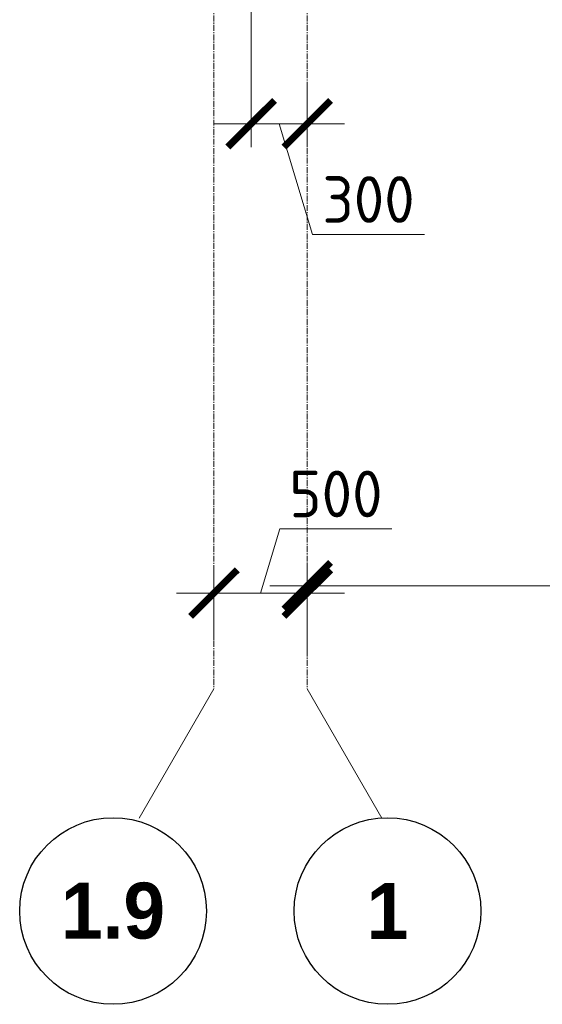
# Model space of a CAD drawing. Header units: millimetres. Extents: x -56135 to 1694203, y -446411 to -23139.
# Tile 252 of 256: x 959218 to 962017, y -90804 to -85526. Entities that reach past the tile are written whole.
import ezdxf

# ---------------------------------------------------------------- set-up
doc = ezdxf.new("R2010")
doc.units = ezdxf.units.MM
doc.linetypes.add('______5', pattern=[1100, 800, -100, 100, -100])
doc.linetypes.add('осевая', pattern=[50.800000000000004, 31.75, -6.35, 6.35, -6.35])
doc.layers.add('Оси', color=40, linetype='______5', lineweight=18)
doc.layers.add('РАЗМЕРЫ', color=1, linetype='Continuous', lineweight=9)
doc.styles.add('Century Gothic', font='GOTHIC.TTF')
doc.styles.add('GOST-2.304_Type-B', font='GOST_Common.ttf')
doc.dimstyles.new('СПДС', dxfattribs={"dimscale": 100, "dimtxt": 2.5, "dimasz": 2.5, "dimexe": 1.25, "dimexo": 0, "dimtad": 1, "dimdec": 0, "dimtxsty": 'GOST-2.304_Type-B', "dimblk": 'ARCHTICK', "dimcen": 2.5, "dimdle": 2, "dimadec": 0, "dimazin": 2, "dimtfac": 0.75, "dimtdec": 0, "dimtmove": 1, "dimatfit": 3, "dimfxl": 1, "dimtolj": 1, "dimarcsym": 1})

# ---------------------------------------------------------------- blocks, each defined once
blk = doc.blocks.new('NSY101')
at = {"color": 0, "linetype": 'ByBlock', "lineweight": -2}
blk.add_circle((0, 0), 50.00000381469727, dxfattribs=at)
blk = doc.blocks.new('_ArchTick')
at = {"color": 0, "linetype": 'ByBlock', "const_width": 0.15}
blk.add_lwpolyline([(-0.5, -0.5), (0.5, 0.5)], dxfattribs=at)
blk = doc.blocks.new('*D1003')
at = {"layer": 'DEFPOINTS', "color": 0, "transparency": 16777216}
for p in [(474454.947723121, -133625.1457697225), (473954.947723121, -133876.9531342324), (474454.947723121, -133962.9821037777)]:
    blk.add_point(p, dxfattribs=at)
at = {"layer": 'РАЗМЕРЫ', "color": 0, "lineweight": -2, "transparency": 16777216}
for p, q in [((474204.947723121, -133625.1457697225), (474308.072723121, -133281.3957697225)), ((474308.072723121, -133281.3957697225), (474908.072723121, -133281.3957697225)), ((473954.947723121, -133876.9531342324), (473954.947723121, -133500.1457697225)), ((474454.947723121, -133962.9821037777), (474454.947723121, -133500.1457697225)), ((473754.947723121, -133625.1457697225), (474654.947723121, -133625.1457697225))]:
    blk.add_line(p, q, dxfattribs=at)
at = {"layer": 'РАЗМЕРЫ', "color": 0, "lineweight": -2, "transparency": 16777216, "xscale": 250, "yscale": 250, "zscale": 250, "rotation": 180}
blk.add_blockref('_ArchTick', (473954.947723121, -133625.1457697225), dxfattribs=at)
at = {"layer": 'РАЗМЕРЫ', "color": 0, "lineweight": -2, "transparency": 16777216, "xscale": 250, "yscale": 250, "zscale": 250}
blk.add_blockref('_ArchTick', (474454.947723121, -133625.1457697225), dxfattribs=at)
at = {"layer": 'РАЗМЕРЫ', "color": 0, "transparency": 16777216, "insert": (474608.072723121, -133093.8957697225), "char_height": 250, "attachment_point": 5, "style": 'GOST-2.304_Type-B'}
blk.add_mtext('\\A1;500', dxfattribs=at)
blk = doc.blocks.new('*D1004')
at = {"layer": 'DEFPOINTS', "color": 0, "transparency": 16777216}
for p in [(478554.947723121, -133585.7577511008), (478554.947723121, -133916.290356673), (474454.947723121, -133962.9821037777)]:
    blk.add_point(p, dxfattribs=at)
at = {"layer": 'РАЗМЕРЫ', "color": 0, "lineweight": -2, "transparency": 16777216}
for p, q in [((474454.947723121, -133962.9821037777), (474454.947723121, -133460.7577511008)), ((478554.947723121, -133916.290356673), (478554.947723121, -133460.7577511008)), ((474254.947723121, -133585.7577511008), (478754.947723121, -133585.7577511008))]:
    blk.add_line(p, q, dxfattribs=at)
at = {"layer": 'РАЗМЕРЫ', "color": 0, "lineweight": -2, "transparency": 16777216, "xscale": 250, "yscale": 250, "zscale": 250, "rotation": 180}
blk.add_blockref('_ArchTick', (474454.947723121, -133585.7577511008), dxfattribs=at)
at = {"layer": 'РАЗМЕРЫ', "color": 0, "lineweight": -2, "transparency": 16777216, "xscale": 250, "yscale": 250, "zscale": 250}
blk.add_blockref('_ArchTick', (478554.947723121, -133585.7577511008), dxfattribs=at)
at = {"layer": 'РАЗМЕРЫ', "color": 0, "transparency": 16777216, "insert": (476504.947723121, -133398.2577511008), "char_height": 250, "attachment_point": 5, "style": 'GOST-2.304_Type-B'}
blk.add_mtext('\\A1;4100', dxfattribs=at)
blk = doc.blocks.new('*D1768')
at = {"layer": 'DEFPOINTS', "color": 0, "transparency": 16777216}
for p in [(960458.0028228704, -85299.98042090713), (960758.2657580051, -85882.07475782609), (960458.0028228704, -86083.82443887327)]:
    blk.add_point(p, dxfattribs=at)
at = {"layer": 'РАЗМЕРЫ', "color": 0, "lineweight": -2, "transparency": 16777216}
for p, q in [((960458.0028228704, -85299.98042090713), (960458.0028228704, -86208.82443887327)), ((960758.2657580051, -85882.07475782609), (960758.2657580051, -86208.82443887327)), ((960958.2657580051, -86083.82443887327), (960258.0028228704, -86083.82443887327)), ((960608.1342904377, -86083.82443887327), (960786.2592904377, -86677.57443887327)), ((960786.2592904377, -86677.57443887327), (961386.2592904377, -86677.57443887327))]:
    blk.add_line(p, q, dxfattribs=at)
at = {"layer": 'РАЗМЕРЫ', "color": 0, "lineweight": -2, "transparency": 16777216, "xscale": 250, "yscale": 250, "zscale": 250, "rotation": 180}
blk.add_blockref('_ArchTick', (960458.0028228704, -86083.82443887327), dxfattribs=at)
at = {"layer": 'РАЗМЕРЫ', "color": 0, "lineweight": -2, "transparency": 16777216, "xscale": 250, "yscale": 250, "zscale": 250}
blk.add_blockref('_ArchTick', (960758.2657580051, -86083.82443887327), dxfattribs=at)
at = {"layer": 'РАЗМЕРЫ', "color": 0, "transparency": 16777216, "insert": (961086.2592904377, -86490.07443887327), "char_height": 250, "attachment_point": 5, "style": 'GOST-2.304_Type-B'}
blk.add_mtext('\\A1;300', dxfattribs=at)
blk = doc.blocks.new('оси 2.2-2.3')
at = {"layer": 'Оси', "color": 16, "linetype": 'осевая', "lineweight": 0, "transparency": 33554687}
for p, q in [((473954.947723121, -105027.5135645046), (473954.947723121, -134138.0768263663)), ((474454.947723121, -105027.5135645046), (474454.947723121, -134138.0768263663))]:
    blk.add_line(p, q, dxfattribs=at)
at = {"layer": 'Оси', "color": 16, "linetype": '______5', "lineweight": 0, "transparency": 33554687}
for p, q in [((473954.947723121, -134138.0768263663), (473518.7944607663, -134893.5164366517)), ((474454.947723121, -134138.0768263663), (474891.1009854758, -134893.5164366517))]:
    blk.add_line(p, q, dxfattribs=at)
at = {"layer": 'Оси', "color": 16, "linetype": 'Continuous', "lineweight": 25, "transparency": 33554687, "xscale": 9.999999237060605, "yscale": 9.999999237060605, "zscale": 9.999999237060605}
for p in [(473414.4052494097, -135329.3869758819), (474884.4052494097, -135329.3869758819)]:
    blk.add_blockref('NSY101', p, dxfattribs=at)
at = {"layer": 'Оси', "color": 16, "linetype": 'Continuous', "lineweight": 25, "transparency": 33554687, "char_height": 300, "attachment_point": 5, "style": 'Century Gothic'}
for s, insert, width in [('\\A1;{\\fCentury Gothic|i0|b1;\\H300.000000;\\W1.000000;\\C16;1.9}\\P', (473414.4052494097, -135329.3869758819), 735), ('\\A1;{\\fCentury Gothic|i0|b1;\\H300.000000;\\W1.000000;\\C16;1}\\P', (474884.4052494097, -135329.3869758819), 385.0000000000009)]:
    blk.add_mtext(s, dxfattribs=dict(at, insert=insert, width=width))
at = {"layer": 'РАЗМЕРЫ', "color": 1}
for base, p1, p2, picture, middle in [((474454.947723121, -133625.1457697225), (473954.947723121, -133876.9531342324), (474454.947723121, -133962.9821037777), '*D1003', (474370.572723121, -133093.8957697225)), ((478554.947723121, -133585.7577511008), (474454.947723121, -133962.9821037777), (478554.947723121, -133916.290356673), '*D1004', (476504.947723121, -133398.2577511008))]:
    dim = blk.add_linear_dim(base=base, p1=p1, p2=p2, dimstyle='СПДС', dxfattribs=at)
    dim.commit()
    dim.dimension.update_dxf_attribs({"geometry": picture, "text_midpoint": middle})
blk = doc.blocks.new('прпрп')
at = {"layer": 'РАЗМЕРЫ', "color": 1}
blk.add_blockref('оси 2.2-2.3', (486303.3180348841, 45025.37168610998), dxfattribs=at)
dim = blk.add_linear_dim(base=(960458.0028228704, -86083.82443887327), p1=(960758.2657580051, -85882.07475782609), p2=(960458.0028228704, -85299.98042090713), dimstyle='СПДС', dxfattribs=at)
dim.commit()
dim.dimension.update_dxf_attribs({"geometry": '*D1768', "text_midpoint": (960848.7592904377, -86490.07443887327)})

msp = doc.modelspace()

# ---------------------------------------------------------------- block references
at = {"layer": 'РАЗМЕРЫ'}
msp.add_blockref('прпрп', (0, 0), dxfattribs=at)

doc.saveas('drawing.dxf')
